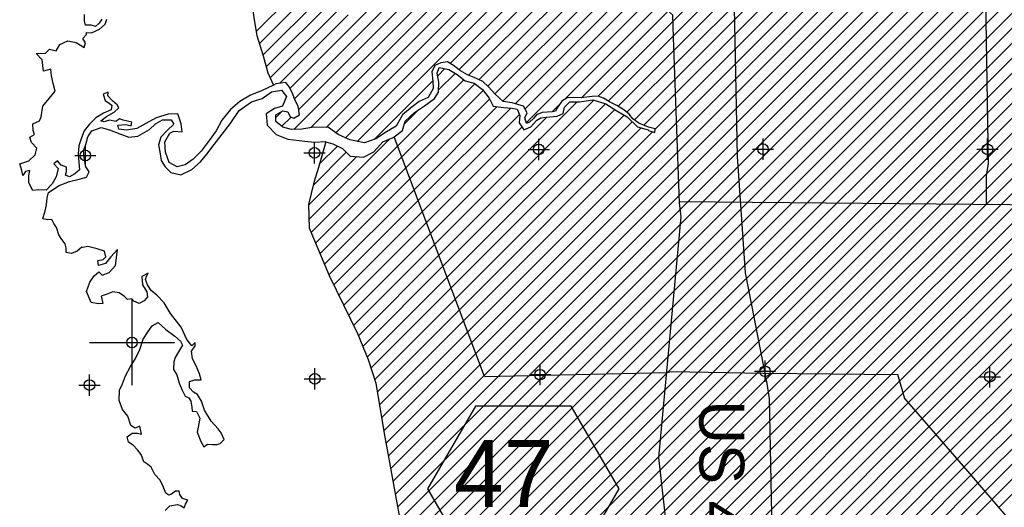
# Model space of a CAD drawing. Extents: x 136693 to 413893, y 707796 to 905796.
# Tile 32 of 70: x 219102 to 242246, y 755834 to 767295. Entities that reach past the tile are written whole.
import ezdxf
from ezdxf.enums import TextEntityAlignment as Align

# ---------------------------------------------------------------- set-up
doc = ezdxf.new("R2010")
doc.units = 0
doc.header["$LTSCALE"] = 2000
doc.header["$PDMODE"] = 34
doc.header["$PDSIZE"] = 250
doc.layers.get('0').update_dxf_attribs({"linetype": 'CONTINUOUS'})
for name, color, linetype in [('1992WSHEDFILL', 8, 'CONTINUOUS'), ('HEX', 2, 'CONTINUOUS'), ('IMPERIALFILL', 11, 'CONTINUOUS'), ('MAJROADS', 9, 'CONTINUOUS'), ('RR', 13, 'CONTINUOUS'), ('SEC', 2, 'CONTINUOUS'), ('TEXT', 7, 'CONTINUOUS'), ('WATER', 4, 'CONTINUOUS'), ('WSHEDS', 3, 'CONTINUOUS')]:
    doc.layers.add(name, color=color, linetype=linetype)

# ---------------------------------------------------------------- blocks, each defined once
blk = doc.blocks.new('TICK')
at = {"color": 0}
for points in [[(500, 0), (500, 1000)], [(0, 500), (1000, 500)]]:
    blk.add_lwpolyline(points, dxfattribs=at)
blk.add_point((500, 500), dxfattribs=at)
blk = doc.blocks.new('*X')
at = {"color": 0}
for p, q in [((231440, 758942), (282446, 809948)), ((231802, 758950), (282683, 809831)), ((232164, 758958), (282921, 809715)), ((232525, 758966), (283158, 809599)), ((232887, 758974), (283396, 809483)), ((233249, 758982), (283568, 809302)), ((233610, 758991), (283569, 808949)), ((233972, 758999), (283570, 808597)), ((234338, 759011), (283571, 808244)), ((234700, 759019), (283572, 807891)), ((235047, 759013), (283573, 807539)), ((235394, 759006), (283574, 807186)), ((235741, 759000), (283574, 806833)), ((236088, 758993), (283575, 806481)), ((236435, 758986), (283576, 806128)), ((236784, 758982), (283577, 805775)), ((237134, 758979), (283578, 805423)), ((237485, 758976), (283579, 805070)), ((237836, 758973), (283580, 804718)), ((238186, 758971), (283581, 804365)), ((238537, 758968), (283582, 804012)), ((238888, 758965), (283582, 803660)), ((239239, 758962), (283583, 803307)), ((239589, 758959), (283584, 802954)), ((239786, 758802), (283766, 802782)), ((239866, 758528), (284120, 802783)), ((239983, 758292), (284475, 802784)), ((240147, 758103), (284829, 802785)), ((240311, 757913), (285183, 802786)), ((240475, 757724), (285538, 802787)), ((240639, 757534), (285892, 802787)), ((229632, 759962), (255021, 785352)), ((229729, 759706), (255374, 785350)), ((229826, 759449), (255726, 785349)), ((229923, 759192), (256079, 785348)), ((230020, 758936), (256431, 785347)), ((230356, 758918), (256783, 785346)), ((230717, 758926), (257136, 785344)), ((231079, 758934), (257488, 785343)), ((232696, 765500), (252555, 785360)), ((232933, 765384), (252907, 785359)), ((233166, 765264), (253260, 785357)), ((233374, 765118), (253612, 785356)), ((233551, 764942), (253964, 785355)), ((233775, 764813), (254317, 785354)), ((234037, 764721), (254669, 785353)), ((240803, 757345), (268964, 785505)), ((240968, 757155), (268871, 785059)), ((241132, 756966), (268836, 784670)), ((241296, 756777), (268827, 784308)), ((241460, 756587), (268980, 784108)), ((241624, 756398), (269037, 783810)), ((241788, 756208), (269054, 783474)), ((241952, 756019), (268973, 783040)), ((242116, 755829), (268563, 782276)), ((230980, 765200), (237819, 772038)), ((231007, 764873), (238171, 772037)), ((231905, 765417), (238524, 772036)), ((232304, 765462), (238877, 772035)), ((225457, 765686), (229280, 769509)), ((225544, 764713), (230340, 769509)), ((225562, 765438), (229633, 769509)), ((225658, 765180), (229987, 769509)), ((225938, 764753), (230694, 769509)), ((226303, 764765), (231047, 769509)), ((226530, 764638), (231401, 769509)), ((226760, 764515), (231755, 769509)), ((227032, 764434), (232108, 769509)), ((229219, 766267), (232314, 769362)), ((230271, 765551), (234162, 769442)), ((230458, 765384), (234536, 769462)), ((230746, 765319), (234882, 769455)), ((229425, 766119), (232480, 769174)), ((229650, 765991), (232673, 769014)), ((229900, 765887), (232871, 768858)), ((224664, 767015), (226340, 768691)), ((230103, 765736), (233069, 768702)), ((224737, 766734), (226436, 768433)), ((224820, 766464), (226533, 768176)), ((224895, 766185), (226629, 767920)), ((224988, 765925), (226726, 767663)), ((225216, 765800), (226823, 767406)), ((228928, 765976), (229098, 766145)), ((227436, 764483), (228814, 765861)), ((227986, 764326), (229543, 765884)), ((228949, 765643), (229342, 766036)), ((228082, 764069), (229804, 765791)), ((228179, 763813), (229996, 765629)), ((228276, 763556), (230148, 765428)), ((228954, 761759), (232597, 765402)), ((225123, 764999), (225277, 765153)), ((228143, 764837), (228487, 765181)), ((228373, 763299), (230326, 765253)), ((228470, 763043), (230643, 765216)), ((228857, 762016), (232203, 765362)), ((229051, 761503), (232868, 765319)), ((229148, 761246), (233089, 765186)), ((231619, 765131), (231791, 765303)), ((225267, 764789), (225482, 765004)), ((228567, 762786), (230850, 765069)), ((228761, 762273), (231496, 765008)), ((229245, 760989), (233309, 765054)), ((228664, 762529), (230908, 764773)), ((229342, 760732), (233502, 764893)), ((229439, 760476), (233713, 764750)), ((225902, 762596), (227794, 764489)), ((229535, 760219), (233979, 764663)), ((225954, 762295), (227986, 764326)), ((226144, 763899), (226571, 764326)), ((226291, 764400), (226313, 764421)), ((225891, 762938), (227030, 764077)), ((225999, 763400), (226779, 764181)), ((226059, 762046), (228082, 764069)), ((226163, 761797), (228179, 763813)), ((226268, 761548), (228276, 763556)), ((226372, 761299), (228373, 763299)), ((226487, 761060), (228470, 763043)), ((226603, 760822), (228567, 762786)), ((226719, 760584), (228664, 762529)), ((226834, 760346), (228761, 762273)), ((226950, 760108), (228857, 762016)), ((227063, 759868), (228954, 761759)), ((227165, 759616), (229051, 761503)), ((227267, 759365), (229148, 761246)), ((227359, 759103), (229245, 760989)), ((227447, 758838), (229342, 760732)), ((227510, 758547), (229439, 760476)), ((227559, 758243), (229535, 760219)), ((227608, 757938), (229632, 759962)), ((227658, 757634), (229729, 759706)), ((227712, 757335), (229826, 759449)), ((227766, 757036), (229923, 759192)), ((227821, 756736), (230020, 758936)), ((227875, 756437), (230356, 758918)), ((227930, 756138), (230717, 758926)), ((227984, 755840), (231079, 758934)), ((228039, 755541), (231440, 758942)), ((228094, 755242), (231802, 758950)), ((228149, 754943), (232164, 758958)), ((228203, 754644), (232525, 758966)), ((228258, 754345), (232887, 758974)), ((228313, 754047), (233249, 758982)), ((228367, 753748), (233610, 758991)), ((228422, 753449), (233972, 758999)), ((228444, 753118), (234338, 759011)), ((228453, 752772), (234700, 759019)), ((228461, 752427), (235047, 759013)), ((228469, 752081), (235394, 759006)), ((228477, 751736), (235741, 759000)), ((228478, 751383), (236088, 758993)), ((228645, 751197), (236435, 758986)), ((228722, 750920), (236784, 758982)), ((229055, 750900), (237134, 758979)), ((229415, 750907), (237485, 758976)), ((229769, 750907), (237836, 758973)), ((230122, 750906), (238186, 758971)), ((230475, 750906), (238537, 758968)), ((230828, 750905), (238888, 758965)), ((231181, 750904), (239239, 758962)), ((231534, 750904), (239589, 758959)), ((231887, 750903), (239786, 758802)), ((232240, 750902), (239866, 758528)), ((232592, 750902), (239983, 758292)), ((232945, 750901), (240147, 758103)), ((233298, 750900), (240311, 757913)), ((233651, 750900), (240475, 757724)), ((234004, 750899), (240639, 757534)), ((234357, 750899), (240803, 757345)), ((234660, 750847), (240968, 757155)), ((234670, 750504), (241132, 756966)), ((234671, 750151), (241296, 756777)), ((234687, 749815), (241460, 756587)), ((234738, 749512), (241624, 756398)), ((234789, 749209), (241788, 756208)), ((234840, 748907), (241952, 756019))]:
    blk.add_line(p, q, dxfattribs=at)

msp = doc.modelspace()

# ---------------------------------------------------------------- linework, layer by layer
at = {"layer": '1992WSHEDFILL', "color": 0}
msp.add_lwpolyline([(241377, 756683), (242285, 755634)], dxfattribs=at)
at = {"layer": 'HEX', "color": 0}
msp.add_lwpolyline([(229815, 758213), (228690, 756265), (229815, 754316), (232065, 754316), (233190, 756265), (232065, 758213)], close=True, dxfattribs=at)
at = {"layer": 'MAJROADS', "color": 0}
for points in [[(289313, 769717), (284009, 769715), (279929, 769763), (278772, 769671), (274892, 769658), (274432, 769737), (274248, 769822), (273814, 770102), (273465, 770465), (273207, 770668), (273015, 770778), (272763, 770846), (269798, 770751), (258426, 770130), (258294, 770083), (245978, 763663), (245142, 763255), (244792, 763110), (244101, 762929), (234606, 763013)], [(241783, 769219), (241868, 763910), (241821, 763637), (241823, 762944)], [(234198, 767795), (234240, 767753), (234273, 767711), (234281, 767652), (234306, 767610), (234347, 767551), (234380, 767476), (234449, 767408), (234462, 766874), (234606, 762992), (234646, 762660), (234118, 757005), (234601, 752689), (234627, 752398), (234624, 752054), (234572, 750097), (235289, 746093), (235435, 745394), (235513, 737786), (235510, 735415), (235508, 733826)]]:
    msp.add_lwpolyline(points, dxfattribs=at)
at = {"layer": 'RR', "color": 0}
msp.add_lwpolyline([(221047, 791579), (235132, 769364), (235543, 768715), (235739, 768363), (235867, 767955), (235899, 767575), (235964, 764080), (236154, 761346), (236662, 758746), (236718, 758394), (236803, 754111), (236920, 742506), (236968, 742093), (237077, 741729), (237182, 741264), (237326, 740940), (237531, 740503), (237724, 740147), (238000, 739755), (238269, 739427), (243342, 734753)], dxfattribs=at)
at = {"layer": 'SEC', "color": 0}
for p in [(231303, 764247), (236574, 764252), (241852, 764249), (220645, 764104), (226033, 764167), (231333, 758952), (236621, 759032), (241907, 758903), (220742, 758708), (226038, 758855)]:
    msp.add_point(p, dxfattribs=at)
at = {"layer": 'WATER', "color": 0}
for points in [[(225064, 765759), (224784, 765621), (224524, 765522), (224280, 765373), (224061, 765182), (223850, 764932), (223722, 764682), (223553, 764457), (223367, 764207), (223182, 764015), (222988, 763883), (222804, 763834), (222612, 763936), (222530, 764179), (222515, 764422), (222633, 764631), (222726, 764672), (222918, 764662), (222894, 764847), (222821, 765082), (222594, 765075), (222309, 764985), (222065, 764852), (221855, 764736), (221612, 764696), (221436, 764722), (221412, 764815), (221596, 764830), (221721, 764804), (221739, 764888), (221538, 764931), (221446, 764965), (221362, 764899), (221211, 764933), (221085, 764892), (221010, 764918), (221145, 765018), (221321, 765125), (221431, 765225), (221390, 765292), (221281, 765385), (221173, 765503), (221182, 765595), (221065, 765546), (221114, 765395), (221214, 765327), (221264, 765285), (221255, 765176), (221070, 765102), (220893, 764986), (220742, 764836), (220615, 764686), (220555, 764519), (220495, 764327), (220477, 764134), (220493, 763941), (220508, 763765), (220399, 763674), (220273, 763600), (220181, 763642), (220206, 763726), (220199, 763826), (220073, 763877), (219990, 763978), (219906, 763904), (220006, 763794), (219963, 763602), (219869, 763435), (219726, 763285), (219542, 763295), (219408, 763279), (219317, 763464), (219318, 763631), (219344, 763748), (219235, 763724), (219175, 763632), (219151, 763750), (219102, 763909), (219320, 763975), (219464, 764116), (219506, 764275), (219382, 764410), (219341, 764536), (219450, 764594), (219417, 764694), (219410, 764845), (219569, 764919), (219604, 765011), (219647, 765262), (219791, 765446), (219934, 765612), (219885, 765797), (219853, 765973), (219837, 766132), (219661, 766083), (219645, 766217), (219629, 766351), (219488, 766503), (219706, 766510), (219799, 766601), (219958, 766567), (220042, 766709), (220236, 766800), (220428, 766756), (220528, 766697), (220620, 766638), (220646, 766755), (220588, 766856), (220672, 766947), (220672, 766998), (220790, 766988), (220974, 767071), (221109, 767187), (221152, 767304)], [(221035, 767305), (220967, 767213), (220883, 767139), (220782, 767164), (220648, 767165), (220624, 767266), (220625, 767417)], [(227904, 764543), (228103, 764694), (228163, 764911), (228382, 765111), (228618, 765269), (228854, 765443), (228947, 765593), (228957, 765828), (228916, 766037), (228959, 766171), (229193, 766127), (229385, 766009), (229577, 765857), (229786, 765805), (229978, 765653), (230135, 765451), (230235, 765266), (230477, 765231), (230678, 765213), (230795, 765195), (230861, 765044), (230843, 764868), (230951, 764708), (231119, 764774), (231254, 764932), (231351, 764987), (231481, 765006), (231732, 765030), (231875, 765087), (231910, 765238), (232036, 765363), (232262, 765361), (232573, 765409), (232882, 765315), (233140, 765154), (233382, 765010), (233624, 764774), (233875, 764705), (233884, 764693), (234035, 764645), (234038, 764729), (233879, 764769), (233654, 764864), (233516, 764967), (233425, 765077), (233300, 765178), (233141, 765280), (232966, 765365), (232824, 765450), (232699, 765501), (232556, 765493), (232297, 765461), (232129, 765463), (231970, 765455), (231844, 765381), (231759, 765256), (231700, 765147), (231624, 765131), (231381, 765116), (231247, 765058), (231179, 764975), (231086, 764883), (231011, 764859), (230978, 764985), (231029, 765110), (230947, 765261), (230679, 765338), (230470, 765373), (230278, 765542), (230120, 765719), (229987, 765846), (229787, 765939), (229628, 765999), (229461, 766092), (229295, 766219), (229161, 766304), (229002, 766280), (228859, 766222), (228791, 766072), (228815, 765854), (228822, 765678), (228703, 765469), (228493, 765370), (228325, 765245), (228097, 765063), (227953, 764796), (227726, 764663), (227474, 764497), (227205, 764399), (226862, 764468), (226587, 764595), (226362, 764765), (226018, 764767), (225733, 764719), (225490, 764712), (225289, 764772), (225123, 764899), (225124, 765058), (225284, 765157), (225401, 765131), (225459, 765014), (225542, 764979), (225677, 765062), (225645, 765264), (225578, 765398), (225521, 765541), (225447, 765709), (225355, 765818), (225120, 765786), (225064, 765759)], [(222523, 755761), (222633, 755869), (222809, 755901), (222901, 755867), (222967, 755825), (223001, 755909), (223052, 756000), (222927, 756043), (222869, 756136), (222853, 756211), (222761, 756212), (222668, 756145), (222609, 756121), (222534, 756163), (222476, 756323), (222402, 756474), (222277, 756609), (222195, 756777), (222111, 756844), (222020, 756904), (221954, 757072), (221871, 757189), (221771, 757291), (221663, 757367), (221630, 757493), (221748, 757575), (221873, 757575), (221966, 757557), (221925, 757742), (221816, 757692), (221716, 757760), (221642, 757978), (221517, 758130), (221443, 758348), (221445, 758591), (221521, 758733), (221589, 758925), (221708, 759142), (221818, 759317), (221929, 759543), (222006, 759785), (222124, 759969), (222217, 760102), (222360, 760176), (222535, 760016), (222752, 759855), (222885, 759737), (222926, 759645), (222833, 759486), (222757, 759353), (222722, 759253), (222721, 759077), (222796, 758950), (222853, 758749), (222919, 758589), (222993, 758447), (223077, 758404), (223127, 758328), (223151, 758186), (223159, 758094), (223259, 758085), (223333, 757933), (223298, 757716), (223272, 757599), (223363, 757380), (223429, 757254), (223514, 757321), (223631, 757311), (223740, 757311), (223815, 757335), (223908, 757427), (223834, 757587), (223767, 757679), (223601, 757856), (223444, 758117), (223378, 758327), (223278, 758487), (223187, 758537), (223095, 758639), (223096, 758789), (223222, 758830), (223365, 758829), (223332, 758972), (223250, 759157), (223167, 759325), (223143, 759501), (223228, 759626), (223228, 759710), (223152, 759627), (223028, 759778), (222896, 760072), (222646, 760392), (222497, 760644), (222323, 760822), (222189, 760931), (222107, 761066), (222057, 761192), (222083, 761267), (222125, 761334), (221974, 761259), (221989, 761067), (222089, 760899), (222105, 760781), (222029, 760690), (221911, 760623), (221786, 760683), (221736, 760733), (221635, 760717), (221569, 760793), (221444, 760878), (221293, 760896), (221133, 760838), (221016, 760797), (221040, 760696), (221056, 760621), (220948, 760613), (220780, 760648), (220673, 760908), (220750, 761125), (220852, 761275), (220961, 761367), (221044, 761291), (221204, 761357), (221356, 761515), (221374, 761699), (221400, 761892), (221248, 761725), (221122, 761567), (220954, 761518), (220938, 761635), (221064, 761659), (221123, 761718), (221098, 761852), (220923, 761912), (220705, 761963), (220588, 761939), (220563, 761947), (220453, 761856), (220319, 761798), (220194, 761824), (220194, 761933), (220170, 762026), (220078, 762152), (220020, 762236), (219971, 762412), (219905, 762505), (219855, 762597), (219763, 762589), (219646, 762615), (219698, 762799), (219732, 762942), (219750, 763109), (219776, 763234), (220028, 763400), (220272, 763491), (220498, 763548), (220675, 763597), (220734, 763722), (220659, 763840), (220627, 763999), (220603, 764217), (220655, 764359), (220706, 764543), (220799, 764685), (221017, 764759), (221210, 764707), (221452, 764613), (221669, 764537), (221879, 764560), (222156, 764718), (222291, 764851), (222459, 764942), (222660, 764940), (222727, 764839), (222567, 764690), (222423, 764532), (222363, 764356), (222404, 764146), (222428, 763987), (222519, 763836), (222652, 763701), (222886, 763649), (223147, 763773), (223349, 763956), (223501, 764131), (223670, 764364), (223864, 764606), (224050, 764847), (224262, 765164), (224548, 765363), (224800, 765445), (225019, 765603), (225253, 765635), (225370, 765492), (225276, 765266), (225091, 765209), (224898, 765084), (224921, 764816), (225129, 764597), (225405, 764486), (225806, 764442), (226024, 764415), (226284, 764430), (226299, 764426)], [(226299, 764426), (226459, 764379), (226693, 764268), (226868, 764091), (227186, 764064), (227430, 764188), (227641, 764421), (227884, 764528), (227904, 764543)]]:
    msp.add_lwpolyline(points, dxfattribs=at)
at = {"layer": 'WSHEDS', "color": 0}
for points in [[(226023, 769527), (225866, 769455), (225611, 769379), (225214, 769184), (224914, 768981), (224753, 768751), (224634, 768535), (224613, 768194), (224563, 767752), (224600, 767387), (224680, 766920), (224825, 766446), (224933, 766043), (225064, 765759)], [(230029, 758911), (227904, 764543)], [(226299, 764426), (226122, 763824), (226015, 763466), (225890, 762951), (225908, 762404), (226378, 761285), (227043, 759917), (227290, 759310), (227477, 758749), (227660, 757619), (227903, 756286), (228439, 753359), (228480, 751613), (228478, 751378), (228514, 751279), (228647, 751196), (228724, 751134), (228721, 750894), (229460, 750907), (229527, 750907)], [(239908, 758382), (239741, 758958)], [(239906, 758381), (241377, 756683)], [(239910, 758377), (239908, 758382)]]:
    msp.add_lwpolyline(points, dxfattribs=at)
msp.add_lwpolyline([(230029, 758911), (234305, 759006), (234422, 759024), (236575, 758984, 0.002678), (236576, 758984), (239741, 758958)], format="xyb", dxfattribs=at)

# ---------------------------------------------------------------- block references
at = {"color": 0, "xscale": 2, "yscale": 2, "zscale": 2}
msp.add_blockref('TICK', (220742, 758708), dxfattribs=at)
at = {"layer": '1992WSHEDFILL', "color": 0}
msp.add_blockref('*X', (0, 0), dxfattribs=at)
msp.add_blockref('*X', (0, 0), dxfattribs=at)
msp.add_blockref('*X', (0, 0), dxfattribs=at)
msp.add_blockref('*X', (0, 0), dxfattribs=at)
msp.add_blockref('*X', (0, 0), dxfattribs=at)
msp.add_blockref('*X', (0, 0), dxfattribs=at)
msp.add_blockref('*X', (0, 0), dxfattribs=at)
msp.add_blockref('*X', (0, 0), dxfattribs=at)
msp.add_blockref('*X', (0, 0), dxfattribs=at)
msp.add_blockref('*X', (0, 0), dxfattribs=at)
at = {"layer": 'IMPERIALFILL', "color": 0}
msp.add_blockref('*X', (0, 0), dxfattribs=at)

# ---------------------------------------------------------------- texts
at = {"layer": 'HEX', "color": 0}
msp.add_text('47', height=1575, dxfattribs=at).set_placement((230481, 755844), align=Align.CENTER)
at = {"layer": 'TEXT', "color": 0}
msp.add_text('US 41', height=1056, rotation=270, dxfattribs=at).set_placement((235077, 758344))

doc.saveas('drawing.dxf')
